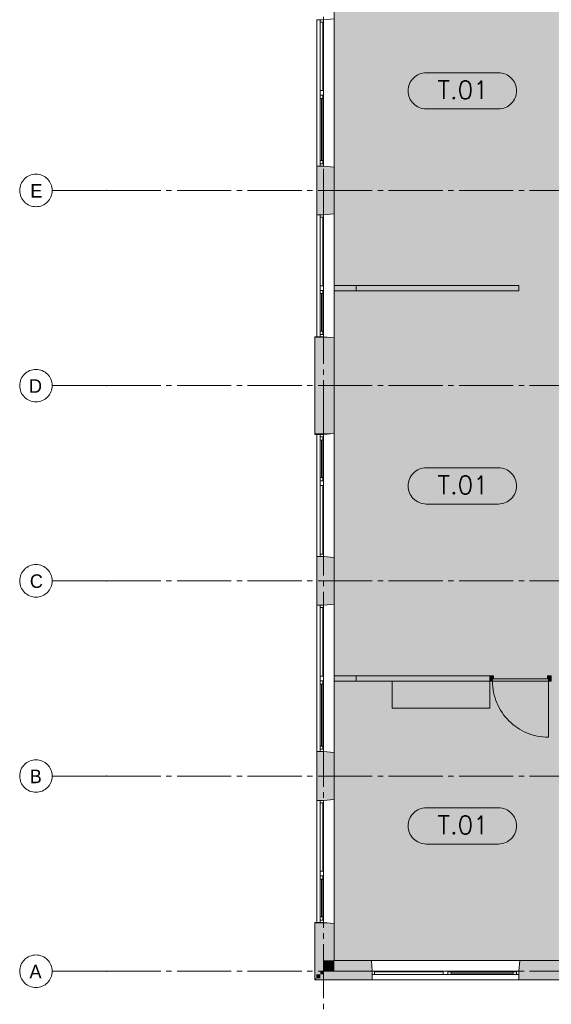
# Paper-space layout '19061B DOn1 311b Plattegrond eerste verdieping' of a CAD drawing. Header units: millimetres. Extents: x 10 to 1052, y 0 to 594.
# Tile 2 of 23: x 107 to 205, y 129 to 310. Entities that reach past the tile are written whole.
import ezdxf
from ezdxf.xclip import XClip

# ---------------------------------------------------------------- set-up
doc = ezdxf.new("R2010")
doc.units = ezdxf.units.MM
doc.header["$MEASUREMENT"] = 0
doc.header["$XCLIPFRAME"] = 0
doc.linetypes.add('B0204', pattern=[13, 10, -1, 1, -1])
doc.linetypes.add('B0402', pattern=[9.375, 6.25, -3.125])
for name, color, linetype in [('21 Buitenwanden', 7, 'Continuous'), ('21 Buitenwanden Doorsnede-arcering', 7, 'Continuous'), ('21 Buitenwanden Ramen', 7, 'Continuous'), ('23 Vloeren', 7, 'Continuous'), ('43 Vloerafwerking Fase 1', 7, 'Continuous'), ('43 Vloerafwerking Fase 1 2D arcering', 7, 'Continuous'), ('_ Nieuw Fase 1', 7, 'Continuous'), ('_ Nieuw Fase 1 2D arcering', 7, 'Continuous'), ('_ Nieuw Fase 1 Deuren', 7, 'Continuous'), ('_ Nieuw Fase 1 Doorsnede-arcering', 7, 'Continuous'), ('A Stramien', 7, 'Continuous'), ('New_43 Vloerafwerking Fase 1', 7, 'Continuous'), ('New_43 Vloerafwerking Fase 1 2D arcering', 7, 'Continuous')]:
    doc.layers.add(name, color=color, linetype=linetype)
doc.styles.add('GENERATED_STYLE_2', font='txt')

# ---------------------------------------------------------------- blocks, each defined once
blk = doc.blocks.new('*X7')
at = {"layer": '43 Vloerafwerking Fase 1 2D arcering', "linetype": 'Continuous', "lineweight": 0, "true_color": 0xffffff}
blk.add_hatch(color=7, dxfattribs=at).paths.add_polyline_path([(164.76, 189.26), (164.76, 136.76), (209.26, 136.76), (209.26, 189.26), (210.26, 189.26), (210.26, 167.76), (241.26, 167.76), (241.26, 189.26), (242.26, 189.26), (242.26, 136.76), (286.76, 136.76), (286.76, 189.26), (286.76, 314.26), (234.26, 314.26), (234.26, 315.86), (236.36, 315.86), (236.36, 322.96), (234.26, 322.96), (234.26, 324.56), (254.96, 324.56), (254.96, 350.56), (234.26, 350.56), (234.26, 356.26), (234.26, 389.26), (234.76, 389.26), (234.76, 421.23), (234.26, 421.23), (234.26, 435.8), (234.26, 458.76), (286.76, 458.76), (286.76, 474.76), (240.56, 474.76), (210.96, 474.76), (209.26, 474.76), (164.76, 474.76), (164.76, 449.76), (164.76, 369.26), (164.76, 314.26), (164.76, 261.26)])
blk = doc.blocks.new('Drawing_2_1', base_point=(162.76, 134.76))
at = {"layer": '21 Buitenwanden Doorsnede-arcering', "linetype": 'Continuous', "lineweight": 0, "true_color": 0x000000}
for points in [[(161.56, 283.26), (161.56, 274.26), (161.86, 274.26), (161.86, 283.26)], [(162.16, 283.26), (161.86, 283.26), (161.86, 274.26), (162.16, 274.26)], [(162.16, 274.26), (162.76, 274.26), (162.76, 283.26), (162.16, 283.26)], [(164.76, 283.08), (162.76, 283.26), (162.76, 274.26), (164.76, 274.43)], [(161.16, 251.58), (161.46, 251.58), (161.46, 251.76), (161.16, 251.76)], [(161.16, 251.58), (161.16, 233.94), (161.46, 233.94), (161.46, 251.58)], [(161.46, 251.58), (162.16, 251.58), (162.16, 251.76), (161.46, 251.76)], [(161.46, 251.58), (161.46, 233.94), (162.16, 233.94), (162.16, 251.58)], [(162.16, 251.58), (162.76, 251.58), (162.76, 251.75), (162.7, 251.76), (162.16, 251.76)], [(162.16, 251.58), (162.16, 233.94), (162.76, 233.94), (162.76, 251.58)], [(164.76, 251.58), (162.76, 251.75), (162.76, 251.58)], [(162.76, 251.58), (162.76, 233.94), (164.76, 233.94), (164.76, 251.58)], [(161.16, 233.99), (161.16, 233.93), (161.46, 233.93), (161.46, 233.99)], [(161.46, 233.94), (161.16, 233.94), (161.16, 233.76), (161.46, 233.76)], [(161.16, 233.93), (161.16, 233.76), (161.46, 233.76), (161.46, 233.93)], [(161.46, 233.99), (161.46, 233.93), (162.16, 233.93), (162.16, 233.99)], [(162.16, 233.94), (161.46, 233.94), (161.46, 233.76), (162.16, 233.76)], [(161.46, 233.93), (161.46, 233.76), (162.16, 233.76), (162.16, 233.93)], [(162.16, 233.99), (162.16, 233.93), (162.76, 233.93), (162.76, 233.99)], [(162.16, 233.76), (162.7, 233.76), (162.76, 233.76), (162.76, 233.94), (162.16, 233.94)], [(162.16, 233.93), (162.16, 233.76), (162.76, 233.76), (162.76, 233.93)], [(162.76, 233.99), (162.76, 233.93), (164.76, 233.93), (164.76, 233.99)], [(164.76, 233.94), (162.76, 233.94), (162.76, 233.76)], [(162.76, 233.93), (162.76, 233.76), (164.76, 233.93)], [(161.56, 202.26), (161.86, 202.26), (161.86, 211.26), (161.56, 211.26)], [(161.86, 202.26), (162.16, 202.26), (162.16, 211.26), (161.86, 211.26)], [(162.16, 202.26), (162.76, 202.26), (162.76, 211.26), (162.16, 211.26)], [(164.76, 211.08), (162.76, 211.26), (162.76, 202.26), (164.76, 202.43)], [(161.86, 175.26), (161.56, 175.26), (161.56, 166.26), (161.86, 166.26)], [(161.86, 175.26), (161.86, 166.26), (162.16, 166.26), (162.16, 175.26)], [(162.16, 166.26), (162.76, 166.26), (162.76, 175.26), (162.16, 175.26)], [(164.76, 175.08), (162.76, 175.26), (162.76, 166.26), (164.76, 166.43)], [(161.16, 143.58), (161.46, 143.58), (161.46, 143.76), (161.16, 143.76)], [(161.46, 133.46), (161.46, 143.58), (161.16, 143.58), (161.16, 133.46)], [(161.46, 143.76), (161.46, 143.58), (162.16, 143.58), (162.16, 143.76)], [(162.16, 134.16), (162.16, 143.58), (161.46, 143.58), (161.46, 134.16)], [(162.16, 143.58), (162.76, 143.58), (162.76, 143.76), (162.16, 143.76)], [(162.76, 134.76), (162.76, 143.58), (162.16, 143.58), (162.16, 134.76)], [(164.76, 143.58), (162.76, 143.76), (162.76, 143.58)], [(164.76, 136.76), (164.76, 143.58), (162.76, 143.58), (162.76, 136.76)], [(162.76, 136.76), (162.76, 134.76), (164.76, 136.76)], [(164.76, 136.76), (162.76, 134.76), (164.76, 134.76)], [(164.76, 136.76), (164.76, 134.76), (171.76, 134.76), (171.59, 136.76)], [(198.94, 136.76), (198.76, 134.76), (210.96, 134.76), (210.96, 136.76)], [(162.16, 134.76), (162.16, 134.16), (162.76, 134.76)], [(162.76, 134.76), (162.16, 134.16), (162.76, 134.16)], [(162.76, 134.76), (162.76, 134.16), (171.76, 134.16), (171.76, 134.76)], [(198.76, 134.76), (198.76, 134.16), (210.96, 134.16), (210.96, 134.76)], [(161.16, 133.46), (161.16, 133.16), (161.46, 133.46)], [(161.16, 133.16), (161.46, 133.16), (161.46, 133.46)], [(161.46, 134.16), (161.46, 133.46), (162.16, 134.16)], [(161.46, 133.46), (162.16, 133.46), (162.16, 134.16)], [(161.46, 133.16), (171.76, 133.16), (171.76, 133.46), (161.46, 133.46)], [(171.76, 134.16), (162.16, 134.16), (162.16, 133.46), (171.76, 133.46)], [(210.96, 134.16), (198.76, 134.16), (198.76, 133.46), (210.96, 133.46)], [(198.76, 133.16), (210.96, 133.16), (210.96, 133.46), (198.76, 133.46)]]:
    blk.add_hatch(color=18, dxfattribs=at).paths.add_polyline_path(points)
at = {"layer": '_ Nieuw Fase 1 2D arcering', "linetype": 'Continuous', "lineweight": 0, "true_color": 0xffffff}
blk.add_hatch(color=7, dxfattribs=at).paths.add_polyline_path([(175.42, 188.26), (175.42, 183.26), (193.42, 183.26), (193.42, 188.26)])
at = {"layer": '_ Nieuw Fase 1 Doorsnede-arcering', "linetype": 'Continuous', "lineweight": 0, "true_color": 0x000000}
for points in [[(168.76, 261.26), (164.76, 261.26), (164.76, 261.13), (168.76, 261.13)], [(168.76, 261.13), (164.76, 261.13), (164.76, 260.38), (168.76, 260.38)], [(164.76, 260.26), (168.76, 260.26), (168.76, 260.38), (164.76, 260.38)], [(168.76, 189.26), (164.76, 189.26), (164.76, 189.13), (168.76, 189.13)], [(168.76, 189.13), (164.76, 189.13), (164.76, 188.38), (168.76, 188.38)], [(194.09, 189.26), (193.42, 189.26), (193.42, 188.26), (193.92, 188.26), (193.92, 188.66), (194.09, 188.66)], [(204.76, 189.26), (204.09, 189.26), (204.09, 188.66), (204.26, 188.66), (204.26, 188.26), (204.76, 188.26)], [(164.76, 188.26), (168.76, 188.26), (168.76, 188.38), (164.76, 188.38)], [(193.92, 188.26), (204.26, 188.26), (204.26, 188.66), (193.92, 188.66)]]:
    blk.add_hatch(color=18, dxfattribs=at).paths.add_polyline_path(points)
at = {"layer": '_ Nieuw Fase 1 Doorsnede-arcering', "linetype": 'Continuous', "lineweight": 0, "true_color": 0x03c7b0}
for points in [[(168.76, 260.26), (198.76, 260.26), (198.76, 261.26), (168.76, 261.26)], [(168.76, 189.26), (168.76, 188.26), (193.42, 188.26), (193.42, 189.26)]]:
    blk.add_hatch(color=122, dxfattribs=at).paths.add_polyline_path(points)
at = {"layer": 'New_43 Vloerafwerking Fase 1 2D arcering', "linetype": 'Continuous', "lineweight": 0, "true_color": 0xffffff}
for points in [[(178.36, 297.14, 0.414214), (181.7, 293.8), (195.03, 293.8, 0.414214), (198.36, 297.14, 0.414214), (195.03, 300.47), (181.7, 300.47, 0.414214)], [(178.36, 297.14, 0.414214), (181.7, 293.8), (195.03, 293.8, 0.414214), (198.36, 297.14, 0.414214), (195.03, 300.47), (181.7, 300.47, 0.414214)], [(178.36, 224.26, 0.414214), (181.7, 220.93), (195.03, 220.93, 0.414214), (198.36, 224.26, 0.414214), (195.03, 227.6), (181.7, 227.6, 0.414214)], [(178.36, 161.56, 0.414214), (181.7, 158.22), (195.03, 158.22, 0.414214), (198.36, 161.56, 0.414214), (195.03, 164.89), (181.7, 164.89, 0.414214)]]:
    blk.add_hatch(color=7, dxfattribs=at).paths.add_polyline_path(points)
at = {"layer": '21 Buitenwanden', "color": 2, "linetype": 'Continuous', "lineweight": 0}
for p, q in [((161.56, 310.26), (161.86, 310.26)), ((161.56, 283.26), (161.86, 283.26)), ((161.56, 274.26), (161.86, 274.26)), ((161.56, 251.76), (161.86, 251.76)), ((161.56, 233.76), (161.86, 233.76)), ((161.56, 211.26), (161.86, 211.26)), ((161.56, 202.26), (161.86, 202.26)), ((161.56, 175.26), (161.86, 175.26)), ((161.56, 166.26), (161.86, 166.26)), ((161.56, 143.76), (161.86, 143.76)), ((171.76, 133.16), (171.76, 133.46)), ((198.76, 133.16), (198.76, 133.46))]:
    blk.add_line(p, q, dxfattribs=at)
at = {"layer": '21 Buitenwanden', "color": 9, "linetype": 'Continuous', "lineweight": 0}
for p, q in [((161.86, 310.26), (162.16, 310.26)), ((161.86, 283.26), (162.16, 283.26)), ((161.86, 274.26), (162.16, 274.26)), ((161.86, 251.76), (162.16, 251.76)), ((161.86, 233.76), (162.16, 233.76)), ((161.86, 211.26), (162.16, 211.26)), ((161.86, 202.26), (162.16, 202.26)), ((161.86, 175.26), (162.16, 175.26)), ((161.86, 166.26), (162.16, 166.26)), ((161.86, 143.76), (162.16, 143.76)), ((171.76, 133.46), (171.76, 134.16)), ((198.76, 133.46), (198.76, 134.16))]:
    blk.add_line(p, q, dxfattribs=at)
at = {"layer": '21 Buitenwanden', "color": 1, "linetype": 'Continuous', "lineweight": 0}
for p, q in [((162.16, 310.26), (162.76, 310.26)), ((162.16, 283.26), (162.76, 283.26)), ((162.16, 274.26), (162.76, 274.26)), ((162.16, 251.76), (162.76, 251.76)), ((162.16, 233.76), (162.76, 233.76)), ((162.16, 211.26), (162.76, 211.26)), ((162.16, 202.26), (162.76, 202.26)), ((162.16, 175.26), (162.76, 175.26)), ((162.16, 166.26), (162.76, 166.26)), ((162.16, 143.76), (162.76, 143.76)), ((171.76, 134.76), (171.59, 136.76)), ((198.76, 134.76), (198.94, 136.76)), ((171.76, 134.16), (171.76, 134.76)), ((198.76, 134.16), (198.76, 134.76))]:
    blk.add_line(p, q, dxfattribs=at)
at = {"layer": '21 Buitenwanden', "color": 3, "linetype": 'Continuous', "lineweight": 0}
for p, q in [((162.76, 310.26), (164.76, 310.43)), ((162.76, 283.26), (164.76, 283.08)), ((162.76, 274.26), (164.76, 274.43)), ((162.76, 251.76), (164.76, 251.58)), ((162.76, 233.76), (164.76, 233.93)), ((162.76, 211.26), (164.76, 211.08)), ((162.76, 202.26), (164.76, 202.43)), ((162.76, 175.26), (164.76, 175.08)), ((162.76, 166.26), (164.76, 166.43)), ((162.76, 143.76), (164.76, 143.58))]:
    blk.add_line(p, q, dxfattribs=at)
at = {"layer": '21 Buitenwanden', "color": 2, "linetype": 'Continuous', "lineweight": 0, "flags": 128}
for points in [[(161.56, 283.26), (161.56, 274.26)], [(161.16, 251.58), (161.16, 233.94)], [(161.16, 233.99), (161.16, 233.93)], [(161.56, 211.26), (161.56, 202.26)], [(161.56, 175.26), (161.56, 166.26)], [(161.16, 143.58), (161.16, 133.46)], [(161.16, 133.16), (161.16, 133.46)], [(161.16, 133.16), (171.76, 133.16)], [(198.76, 133.16), (210.96, 133.16)]]:
    blk.add_lwpolyline(points, dxfattribs=at)
at = {"layer": '21 Buitenwanden', "color": 3, "linetype": 'Continuous', "lineweight": 0, "flags": 128}
for points in [[(164.76, 274.43), (164.76, 283.08)], [(164.76, 202.43), (164.76, 211.08)], [(164.76, 166.43), (164.76, 175.08)]]:
    blk.add_lwpolyline(points, dxfattribs=at)
at = {"layer": '21 Buitenwanden', "color": 1, "linetype": 'Continuous', "lineweight": 0, "flags": 128}
for points in [[(164.76, 233.94), (164.76, 251.58)], [(164.76, 233.93), (164.76, 233.99)], [(164.76, 136.76), (164.76, 143.58)], [(171.59, 136.76), (164.76, 136.76)], [(210.96, 136.76), (198.94, 136.76)]]:
    blk.add_lwpolyline(points, dxfattribs=at)
at = {"layer": '21 Buitenwanden Ramen', "color": 9, "linetype": 'Continuous', "lineweight": 0}
for p, q in [((161.56, 296.76), (161.56, 310.26)), ((161.86, 310.26), (162.16, 310.26)), ((164.76, 296.76), (164.76, 310.43)), ((161.56, 283.26), (161.56, 296.76)), ((162.76, 296.16), (162.76, 283.86)), ((164.76, 283.08), (164.76, 296.76)), ((162.16, 284.29), (162.16, 295.73)), ((161.86, 283.26), (162.16, 283.26)), ((161.56, 260.76), (161.56, 274.26)), ((161.86, 274.26), (162.16, 274.26)), ((164.76, 260.76), (164.76, 274.43)), ((161.56, 251.76), (161.56, 260.76)), ((162.16, 252.79), (162.16, 259.73)), ((162.76, 260.16), (162.76, 252.36)), ((164.76, 251.58), (164.76, 260.76)), ((162.16, 251.76), (161.46, 251.76)), ((161.86, 251.76), (162.16, 251.76)), ((161.46, 233.76), (162.16, 233.76)), ((161.46, 233.76), (162.16, 233.76)), ((161.56, 233.76), (161.56, 224.76)), ((161.86, 233.76), (162.16, 233.76)), ((162.16, 232.73), (162.16, 225.79)), ((162.76, 225.36), (162.76, 233.16)), ((164.76, 233.93), (164.76, 224.76)), ((161.56, 224.76), (161.56, 211.26)), ((164.76, 224.76), (164.76, 211.08)), ((161.86, 211.26), (162.16, 211.26)), ((161.56, 188.76), (161.56, 202.26)), ((161.86, 202.26), (162.16, 202.26)), ((164.76, 188.76), (164.76, 202.43)), ((161.56, 175.26), (161.56, 188.76)), ((162.16, 176.29), (162.16, 187.73)), ((162.76, 188.16), (162.76, 175.86)), ((164.76, 175.08), (164.76, 188.76)), ((161.86, 175.26), (162.16, 175.26)), ((161.56, 152.76), (161.56, 166.26)), ((161.86, 166.26), (162.16, 166.26)), ((164.76, 152.76), (164.76, 166.43)), ((161.56, 143.76), (161.56, 152.76)), ((164.76, 143.58), (164.76, 152.76)), ((162.16, 144.79), (162.16, 151.73)), ((162.76, 152.16), (162.76, 144.36)), ((162.16, 143.76), (161.46, 143.76)), ((161.86, 143.76), (162.16, 143.76)), ((185.26, 136.76), (171.59, 136.76)), ((198.94, 136.76), (185.26, 136.76)), ((185.86, 134.76), (198.16, 134.76)), ((171.76, 133.46), (171.76, 134.16)), ((185.26, 133.16), (171.76, 133.16)), ((198.76, 133.16), (185.26, 133.16)), ((197.73, 134.16), (186.29, 134.16)), ((198.76, 133.46), (198.76, 134.16))]:
    blk.add_line(p, q, dxfattribs=at)
at = {"layer": '21 Buitenwanden Ramen', "color": 2, "linetype": 'Continuous', "lineweight": 0}
for p, q in [((161.56, 310.26), (161.86, 310.26)), ((161.56, 283.26), (161.86, 283.26)), ((161.56, 274.26), (161.86, 274.26)), ((161.16, 251.76), (161.16, 251.58)), ((161.46, 251.76), (161.16, 251.76)), ((161.56, 251.76), (161.86, 251.76)), ((161.16, 233.94), (161.16, 233.76)), ((161.16, 233.93), (161.16, 233.76)), ((161.16, 233.76), (161.46, 233.76)), ((161.16, 233.76), (161.46, 233.76)), ((161.56, 233.76), (161.86, 233.76)), ((161.56, 211.26), (161.86, 211.26)), ((161.56, 202.26), (161.86, 202.26)), ((161.56, 175.26), (161.86, 175.26)), ((161.56, 166.26), (161.86, 166.26)), ((161.46, 143.76), (161.16, 143.76)), ((161.16, 143.76), (161.16, 143.58)), ((161.56, 143.76), (161.86, 143.76)), ((171.76, 133.16), (171.76, 133.46)), ((198.76, 133.16), (198.76, 133.46))]:
    blk.add_line(p, q, dxfattribs=at)
at = {"layer": '21 Buitenwanden Ramen', "color": 1, "linetype": 'Continuous', "lineweight": 0}
for p, q in [((162.16, 309.83), (162.16, 310.26)), ((162.16, 310.26), (162.76, 310.26)), ((162.16, 310.26), (162.76, 310.26)), ((162.66, 309.83), (162.16, 309.83)), ((162.16, 297.19), (162.16, 309.83)), ((162.16, 309.83), (162.66, 309.83)), ((162.66, 309.66), (162.66, 309.83)), ((162.66, 309.83), (162.66, 309.66)), ((162.76, 309.66), (162.66, 309.66)), ((162.66, 297.36), (162.66, 309.66)), ((162.76, 310.26), (162.76, 309.66)), ((162.76, 309.66), (162.76, 297.36)), ((162.16, 296.76), (162.16, 297.19)), ((162.16, 297.19), (162.66, 297.19)), ((162.16, 296.33), (162.16, 296.76)), ((162.66, 296.33), (162.16, 296.33)), ((162.16, 295.73), (162.16, 296.33)), ((162.16, 296.33), (162.66, 296.33)), ((162.66, 297.19), (162.66, 297.36)), ((162.66, 297.36), (162.76, 297.36)), ((162.76, 297.36), (162.66, 297.36)), ((162.66, 297.36), (162.66, 297.19)), ((162.66, 296.16), (162.66, 296.33)), ((162.66, 296.33), (162.66, 295.73)), ((162.76, 296.16), (162.66, 296.16)), ((162.76, 297.36), (162.76, 296.76)), ((162.76, 296.76), (162.76, 296.16)), ((162.66, 295.73), (162.16, 295.73)), ((162.16, 284.29), (162.16, 295.73)), ((162.41, 284.29), (162.41, 295.73)), ((162.66, 295.73), (162.66, 284.29)), ((162.16, 283.69), (162.16, 284.29)), ((162.16, 284.29), (162.66, 284.29)), ((162.16, 283.26), (162.16, 283.69)), ((162.16, 283.69), (162.66, 283.69)), ((162.66, 283.69), (162.16, 283.69)), ((162.66, 284.29), (162.66, 283.69)), ((162.66, 283.69), (162.66, 283.86)), ((162.66, 283.86), (162.76, 283.86)), ((162.76, 283.86), (162.76, 283.26)), ((162.16, 283.26), (162.76, 283.26)), ((162.16, 283.26), (162.76, 283.26)), ((162.16, 273.83), (162.16, 274.26)), ((162.16, 274.26), (162.76, 274.26)), ((162.16, 274.26), (162.76, 274.26)), ((162.76, 274.26), (162.76, 273.66)), ((162.66, 273.83), (162.16, 273.83)), ((162.16, 261.19), (162.16, 273.83)), ((162.16, 273.83), (162.66, 273.83)), ((162.66, 273.66), (162.66, 273.83)), ((162.66, 273.83), (162.66, 273.66)), ((162.76, 273.66), (162.66, 273.66)), ((162.66, 261.36), (162.66, 273.66)), ((162.76, 273.66), (162.76, 261.36)), ((162.16, 260.76), (162.16, 261.19)), ((162.16, 261.19), (162.66, 261.19)), ((162.16, 260.33), (162.16, 260.76)), ((162.66, 260.33), (162.16, 260.33)), ((162.16, 259.73), (162.16, 260.33)), ((162.16, 260.33), (162.66, 260.33)), ((162.66, 259.73), (162.16, 259.73)), ((162.16, 252.79), (162.16, 259.73)), ((162.41, 252.79), (162.41, 259.73)), ((162.66, 261.19), (162.66, 261.36)), ((162.66, 261.36), (162.76, 261.36)), ((162.76, 261.36), (162.66, 261.36)), ((162.66, 261.36), (162.66, 261.19)), ((162.66, 260.16), (162.66, 260.33)), ((162.66, 260.33), (162.66, 259.73)), ((162.76, 260.16), (162.66, 260.16)), ((162.66, 259.73), (162.66, 252.79)), ((162.76, 261.36), (162.76, 260.76)), ((162.76, 260.76), (162.76, 260.16)), ((162.16, 252.19), (162.16, 252.79)), ((162.16, 252.79), (162.66, 252.79)), ((162.66, 252.79), (162.66, 252.19)), ((162.16, 251.76), (162.16, 252.19)), ((162.16, 252.19), (162.66, 252.19)), ((162.66, 252.19), (162.16, 252.19)), ((162.16, 251.76), (162.76, 251.76)), ((162.16, 251.76), (162.76, 251.76)), ((162.7, 251.76), (162.16, 251.76)), ((162.66, 252.19), (162.66, 252.36)), ((162.66, 252.36), (162.76, 252.36)), ((162.76, 251.75), (162.7, 251.76)), ((162.76, 252.36), (162.76, 251.76)), ((164.76, 251.58), (162.76, 251.75)), ((162.16, 233.76), (162.76, 233.76)), ((162.16, 233.76), (162.16, 233.33)), ((162.16, 233.76), (162.76, 233.76)), ((162.16, 233.76), (162.76, 233.76)), ((162.16, 233.76), (162.7, 233.76)), ((162.16, 233.33), (162.66, 233.33)), ((162.16, 233.33), (162.16, 232.73)), ((162.66, 233.33), (162.16, 233.33)), ((162.16, 232.73), (162.66, 232.73)), ((162.16, 232.73), (162.16, 225.79)), ((162.41, 232.73), (162.41, 225.79)), ((162.66, 233.33), (162.66, 233.16)), ((162.66, 232.73), (162.66, 233.33)), ((162.66, 233.16), (162.76, 233.16)), ((162.66, 225.79), (162.66, 232.73)), ((162.7, 233.76), (162.76, 233.76)), ((162.76, 233.76), (164.76, 233.94)), ((162.76, 233.76), (164.76, 233.93)), ((162.76, 233.16), (162.76, 233.76)), ((162.66, 225.79), (162.16, 225.79)), ((162.16, 225.79), (162.16, 225.19)), ((162.66, 225.19), (162.16, 225.19)), ((162.16, 225.19), (162.16, 224.76)), ((162.16, 225.19), (162.66, 225.19)), ((162.66, 225.19), (162.66, 225.79)), ((162.76, 225.36), (162.66, 225.36)), ((162.66, 225.36), (162.66, 225.19)), ((162.76, 224.76), (162.76, 225.36)), ((162.16, 224.76), (162.16, 224.33)), ((162.16, 224.33), (162.66, 224.33)), ((162.16, 224.33), (162.16, 211.69)), ((162.66, 224.33), (162.66, 224.16)), ((162.66, 224.16), (162.66, 224.33)), ((162.66, 224.16), (162.76, 224.16)), ((162.66, 224.16), (162.66, 211.86)), ((162.76, 224.16), (162.66, 224.16)), ((162.76, 224.16), (162.76, 224.76)), ((162.76, 211.86), (162.76, 224.16)), ((162.66, 211.69), (162.16, 211.69)), ((162.16, 211.69), (162.16, 211.26)), ((162.16, 211.69), (162.66, 211.69)), ((162.16, 211.26), (162.76, 211.26)), ((162.16, 211.26), (162.76, 211.26)), ((162.76, 211.86), (162.66, 211.86)), ((162.66, 211.86), (162.66, 211.69)), ((162.66, 211.69), (162.66, 211.86)), ((162.76, 211.26), (162.76, 211.86)), ((162.16, 201.83), (162.16, 202.26)), ((162.16, 202.26), (162.76, 202.26)), ((162.16, 202.26), (162.76, 202.26)), ((162.66, 201.83), (162.16, 201.83)), ((162.16, 189.19), (162.16, 201.83)), ((162.16, 201.83), (162.66, 201.83)), ((162.66, 201.66), (162.66, 201.83)), ((162.66, 201.83), (162.66, 201.66)), ((162.76, 201.66), (162.66, 201.66)), ((162.66, 189.36), (162.66, 201.66)), ((162.76, 202.26), (162.76, 201.66)), ((162.76, 201.66), (162.76, 189.36)), ((162.16, 188.76), (162.16, 189.19)), ((162.16, 189.19), (162.66, 189.19)), ((162.66, 189.19), (162.66, 189.36)), ((162.66, 189.36), (162.76, 189.36)), ((162.76, 189.36), (162.66, 189.36)), ((162.66, 189.36), (162.66, 189.19)), ((162.76, 189.36), (162.76, 188.76)), ((162.16, 188.33), (162.16, 188.76)), ((162.66, 188.33), (162.16, 188.33)), ((162.16, 187.73), (162.16, 188.33)), ((162.16, 188.33), (162.66, 188.33)), ((162.66, 187.73), (162.16, 187.73)), ((162.16, 176.29), (162.16, 187.73)), ((162.41, 176.29), (162.41, 187.73)), ((162.66, 188.16), (162.66, 188.33)), ((162.66, 188.33), (162.66, 187.73)), ((162.76, 188.16), (162.66, 188.16)), ((162.66, 187.73), (162.66, 176.29)), ((162.76, 188.76), (162.76, 188.16)), ((162.16, 175.69), (162.16, 176.29)), ((162.16, 176.29), (162.66, 176.29)), ((162.66, 176.29), (162.66, 175.69)), ((162.16, 175.26), (162.16, 175.69)), ((162.16, 175.69), (162.66, 175.69)), ((162.66, 175.69), (162.16, 175.69)), ((162.16, 175.26), (162.76, 175.26)), ((162.16, 175.26), (162.76, 175.26)), ((162.66, 175.69), (162.66, 175.86)), ((162.66, 175.86), (162.76, 175.86)), ((162.76, 175.86), (162.76, 175.26)), ((162.16, 165.83), (162.16, 166.26)), ((162.16, 166.26), (162.76, 166.26)), ((162.16, 166.26), (162.76, 166.26)), ((162.66, 165.83), (162.16, 165.83)), ((162.16, 153.19), (162.16, 165.83)), ((162.16, 165.83), (162.66, 165.83)), ((162.66, 165.66), (162.66, 165.83)), ((162.66, 165.83), (162.66, 165.66)), ((162.76, 165.66), (162.66, 165.66)), ((162.66, 153.36), (162.66, 165.66)), ((162.76, 166.26), (162.76, 165.66)), ((162.76, 165.66), (162.76, 153.36)), ((162.16, 152.76), (162.16, 153.19)), ((162.16, 153.19), (162.66, 153.19)), ((162.16, 152.33), (162.16, 152.76)), ((162.66, 153.19), (162.66, 153.36)), ((162.66, 153.36), (162.76, 153.36)), ((162.76, 153.36), (162.66, 153.36)), ((162.66, 153.36), (162.66, 153.19)), ((162.76, 153.36), (162.76, 152.76)), ((162.76, 152.76), (162.76, 152.16)), ((162.66, 152.33), (162.16, 152.33)), ((162.16, 151.73), (162.16, 152.33)), ((162.16, 152.33), (162.66, 152.33)), ((162.66, 151.73), (162.16, 151.73)), ((162.16, 144.79), (162.16, 151.73)), ((162.41, 144.79), (162.41, 151.73)), ((162.66, 152.16), (162.66, 152.33)), ((162.66, 152.33), (162.66, 151.73)), ((162.76, 152.16), (162.66, 152.16)), ((162.66, 151.73), (162.66, 144.79)), ((162.16, 144.19), (162.16, 144.79)), ((162.16, 144.79), (162.66, 144.79)), ((162.16, 143.76), (162.16, 144.19)), ((162.16, 144.19), (162.66, 144.19)), ((162.66, 144.19), (162.16, 144.19)), ((162.76, 143.76), (162.16, 143.76)), ((162.16, 143.76), (162.76, 143.76)), ((162.16, 143.76), (162.76, 143.76)), ((162.66, 144.79), (162.66, 144.19)), ((162.66, 144.19), (162.66, 144.36)), ((162.66, 144.36), (162.76, 144.36)), ((162.76, 144.36), (162.76, 143.76)), ((164.76, 143.58), (162.76, 143.76)), ((171.76, 134.76), (171.59, 136.76)), ((198.76, 134.76), (198.94, 136.76)), ((171.76, 134.76), (172.36, 134.76)), ((171.76, 134.16), (171.76, 134.76)), ((171.76, 134.16), (171.76, 134.76)), ((172.36, 134.66), (172.19, 134.66)), ((172.19, 134.66), (172.19, 134.16)), ((172.19, 134.16), (172.19, 134.66)), ((172.19, 134.66), (172.36, 134.66)), ((172.36, 134.76), (172.36, 134.66)), ((172.36, 134.76), (184.66, 134.76)), ((184.66, 134.66), (172.36, 134.66)), ((184.66, 134.66), (184.66, 134.76)), ((184.66, 134.76), (185.26, 134.76)), ((184.66, 134.76), (184.66, 134.66)), ((184.83, 134.66), (184.66, 134.66)), ((184.66, 134.66), (184.83, 134.66)), ((184.83, 134.16), (184.83, 134.66)), ((185.26, 134.76), (185.86, 134.76)), ((185.86, 134.66), (185.69, 134.66)), ((185.69, 134.66), (185.69, 134.16)), ((185.69, 134.66), (186.29, 134.66)), ((185.69, 134.16), (185.69, 134.66)), ((185.86, 134.76), (185.86, 134.66)), ((186.29, 134.66), (186.29, 134.16)), ((186.29, 134.66), (197.73, 134.66)), ((197.73, 134.41), (186.29, 134.41)), ((197.73, 134.16), (197.73, 134.66)), ((197.73, 134.66), (198.33, 134.66)), ((198.16, 134.66), (198.16, 134.76)), ((198.16, 134.76), (198.76, 134.76)), ((198.33, 134.66), (198.16, 134.66)), ((198.33, 134.16), (198.33, 134.66)), ((198.33, 134.66), (198.33, 134.16)), ((198.76, 134.16), (198.76, 134.76)), ((198.76, 134.16), (198.76, 134.76)), ((172.19, 134.16), (171.76, 134.16)), ((184.83, 134.16), (172.19, 134.16)), ((185.26, 134.16), (184.83, 134.16)), ((185.69, 134.16), (185.26, 134.16)), ((186.29, 134.16), (185.69, 134.16)), ((197.73, 134.16), (186.29, 134.16)), ((198.33, 134.16), (197.73, 134.16)), ((198.76, 134.16), (198.33, 134.16))]:
    blk.add_line(p, q, dxfattribs=at)
at = {"layer": '21 Buitenwanden Ramen', "color": 3, "linetype": 'Continuous', "lineweight": 0}
for p, q in [((162.76, 310.26), (164.76, 310.43)), ((162.76, 283.26), (164.76, 283.08)), ((162.76, 274.26), (164.76, 274.43)), ((162.76, 251.76), (164.76, 251.58)), ((162.76, 233.76), (164.76, 233.93)), ((162.76, 211.26), (164.76, 211.08)), ((162.76, 202.26), (164.76, 202.43)), ((162.76, 175.26), (164.76, 175.08)), ((162.76, 166.26), (164.76, 166.43)), ((162.76, 143.76), (164.76, 143.58))]:
    blk.add_line(p, q, dxfattribs=at)
at = {"layer": '23 Vloeren', "color": 1, "linetype": 'Continuous', "lineweight": 0, "flags": 128}
blk.add_lwpolyline([(164.76, 474.76), (164.76, 136.76), (211.26, 136.76), (211.26, 156.96), (241.26, 156.96), (241.26, 136.76), (286.76, 136.76), (286.76, 358.76), (236.76, 358.76), (236.76, 380.9), (286.76, 380.9), (286.76, 388.76), (286.76, 420.26), (250.56, 420.26), (250.56, 436.78), (234.26, 436.78), (234.26, 458.76), (286.76, 458.76), (286.76, 474.76), (234.26, 474.76)], close=True, dxfattribs=at)
at = {"layer": '43 Vloerafwerking Fase 1', "color": 9, "linetype": 'Continuous', "lineweight": 0, "flags": 128}
blk.add_lwpolyline([(164.76, 314.26), (164.76, 261.26), (164.76, 189.26), (164.76, 136.76), (209.26, 136.76), (209.26, 189.26), (210.26, 189.26), (210.26, 167.76), (241.26, 167.76), (241.26, 189.26), (242.26, 189.26), (242.26, 136.76), (286.76, 136.76), (286.76, 189.26), (286.76, 314.26)], dxfattribs=at)
at = {"layer": '_ Nieuw Fase 1', "color": 1, "linetype": 'Continuous', "lineweight": 0}
for p, q in [((193.42, 188.26), (193.42, 189.26)), ((204.76, 188.26), (204.76, 189.26))]:
    blk.add_line(p, q, dxfattribs=at)
at = {"layer": '_ Nieuw Fase 1', "color": 1, "linetype": 'Continuous', "lineweight": 0, "flags": 128}
for points in [[(168.76, 261.26), (164.76, 261.26)], [(164.76, 260.26), (168.76, 260.26)], [(198.76, 261.26), (168.76, 261.26)], [(168.76, 261.26), (168.76, 260.26)], [(168.76, 260.26), (168.76, 261.26)], [(168.76, 260.26), (198.76, 260.26)], [(198.76, 260.26), (198.76, 261.26)], [(168.76, 189.26), (164.76, 189.26)], [(168.76, 188.26), (168.76, 189.26)], [(193.42, 189.26), (168.76, 189.26)], [(168.76, 188.26), (168.76, 189.26)], [(164.76, 188.26), (168.76, 188.26)], [(168.76, 188.26), (193.42, 188.26)]]:
    blk.add_lwpolyline(points, dxfattribs=at)
blk.add_lwpolyline([(175.42, 188.26), (175.42, 183.26), (193.42, 183.26), (193.42, 188.26)], close=True, dxfattribs=at)
at = {"layer": '_ Nieuw Fase 1 Deuren', "color": 1, "linetype": 'Continuous', "lineweight": 0}
for p, q in [((193.42, 188.26), (193.42, 189.26)), ((193.42, 189.26), (194.09, 189.26)), ((193.42, 188.26), (193.42, 189.26)), ((193.42, 188.26), (193.42, 189.26)), ((194.09, 189.26), (194.09, 188.66)), ((204.09, 188.66), (204.09, 189.26)), ((204.09, 189.26), (204.76, 189.26)), ((204.76, 189.26), (204.76, 188.26)), ((204.76, 188.26), (204.76, 189.26)), ((204.76, 188.26), (204.76, 189.26)), ((193.92, 188.26), (193.42, 188.26)), ((194.09, 188.66), (193.92, 188.66)), ((193.92, 188.66), (193.92, 188.26)), ((204.26, 188.66), (193.92, 188.66)), ((193.92, 188.66), (193.92, 188.26)), ((193.92, 188.26), (204.26, 188.26)), ((204.26, 188.66), (204.09, 188.66)), ((204.26, 188.26), (204.26, 188.66)), ((204.26, 188.26), (204.26, 188.66)), ((204.26, 188.26), (204.26, 177.92)), ((204.76, 188.26), (204.26, 188.26))]:
    blk.add_line(p, q, dxfattribs=at)
blk.add_arc((204.26, 188.26), 10.34, 180, 270, dxfattribs=at)
at = {"layer": 'A Stramien', "color": 9, "linetype": 'B0204', "lineweight": 0}
for p, q in [((162.76, 516.76), (162.76, 94.76)), ((122.76, 278.76), (112.76, 278.76)), ((122.76, 278.76), (850.76, 278.76)), ((122.76, 242.76), (112.76, 242.76)), ((122.76, 242.76), (850.76, 242.76)), ((122.76, 206.76), (112.76, 206.76)), ((122.76, 206.76), (850.76, 206.76)), ((122.76, 170.76), (112.76, 170.76)), ((122.76, 170.76), (850.76, 170.76)), ((122.76, 134.76), (112.76, 134.76)), ((122.76, 134.76), (850.76, 134.76))]:
    blk.add_line(p, q, dxfattribs=at)
at = {"layer": 'A Stramien', "color": 2, "linetype": 'Continuous', "lineweight": 0, "flags": 128}
for points in [[(112.76, 278.76, 1), (106.76, 278.76, 1)], [(112.76, 242.76, 1), (106.76, 242.76, 1)], [(112.76, 206.76, 1), (106.76, 206.76, 1)], [(112.76, 170.76, 1), (106.76, 170.76, 1)], [(112.76, 134.76, 1), (106.76, 134.76, 1)]]:
    blk.add_lwpolyline(points, format="xyb", close=True, dxfattribs=at)
at = {"layer": 'A Stramien', "color": 9, "linetype": 'B0204', "lineweight": 0}
for p in [(122.76, 278.76), (122.76, 278.76), (122.76, 242.76), (122.76, 242.76), (122.76, 206.76), (122.76, 206.76), (122.76, 170.76), (122.76, 170.76), (122.76, 134.76), (122.76, 134.76)]:
    blk.add_point(p, dxfattribs=at)
at = {"layer": 'New_43 Vloerafwerking Fase 1', "color": 1, "linetype": 'Continuous', "lineweight": 0, "flags": 128}
for points in [[(178.36, 297.14, 0.414214), (181.7, 293.8), (195.03, 293.8, 0.414214), (198.36, 297.14, 0.414214), (195.03, 300.47), (181.7, 300.47, 0.414214)], [(178.36, 297.14, 0.414214), (181.7, 293.8), (195.03, 293.8, 0.414214), (198.36, 297.14, 0.414214), (195.03, 300.47), (181.7, 300.47, 0.414214)], [(178.36, 224.26, 0.414214), (181.7, 220.93), (195.03, 220.93, 0.414214), (198.36, 224.26, 0.414214), (195.03, 227.6), (181.7, 227.6, 0.414214)], [(178.36, 161.56, 0.414214), (181.7, 158.22), (195.03, 158.22, 0.414214), (198.36, 161.56, 0.414214), (195.03, 164.89), (181.7, 164.89, 0.414214)]]:
    blk.add_lwpolyline(points, format="xyb", close=True, dxfattribs=at)
at = {"layer": '21 Buitenwanden', "color": 174, "linetype": 'Continuous', "lineweight": 0, "true_color": 0x0000aa}
blk.add_blockref('*X7', (0, 0), dxfattribs=at)
at = {"layer": '43 Vloerafwerking Fase 1', "color": 9, "linetype": 'Continuous', "lineweight": 0, "char_height": 3.3333, "attachment_point": 5}
for insert in [(188.49, 297.31), (188.49, 297.31), (188.49, 224.44), (188.49, 161.73)]:
    blk.add_mtext('\\A1;{\\pqc;\\Ftxt.shx;T.01}', dxfattribs=dict(at, insert=insert))
at = {"layer": 'A Stramien', "color": 2, "linetype": 'Continuous', "lineweight": 0, "char_height": 2.5, "attachment_point": 4, "style": 'GENERATED_STYLE_2'}
for s, insert in [('\\A1;{\\pql;\\pt0;\\fUbuntu|b0|i0|c0|p34;E}', (108.72, 278.69)), ('\\A1;{\\pql;\\pt0;\\fUbuntu|b0|i0|c0|p34;D}', (108.46, 242.69)), ('\\A1;{\\pql;\\pt0;\\fUbuntu|b0|i0|c0|p34;C}', (108.63, 206.69)), ('\\A1;{\\pql;\\pt0;\\fUbuntu|b0|i0|c0|p34;B}', (108.6, 170.69)), ('\\A1;{\\pql;\\pt0;\\fUbuntu|b0|i0|c0|p34;A}', (108.56, 134.69))]:
    blk.add_mtext(s, dxfattribs=dict(at, insert=insert))

psp = doc.layouts.new('19061B DOn1 311b Plattegrond eerste verdieping')

# ---------------------------------------------------------------- block references
at = {"color": 174, "linetype": 'B0402', "lineweight": 0, "true_color": 0x0000aa}
ref = psp.add_blockref('Drawing_2_1', (162.76, 134.76), dxfattribs=at)
XClip(ref).set_block_clipping_path([(79.3942840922, 259.7577289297), (75.7192347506, 35.9876383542), (906.5478504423, 28.6452526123), (869.5607442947, 554.9340556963), (288.7603641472, 554.9340556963), (79.3942840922, 554.9340556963), (79.3942840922, 329.4925967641)])

doc.saveas('drawing.dxf')
